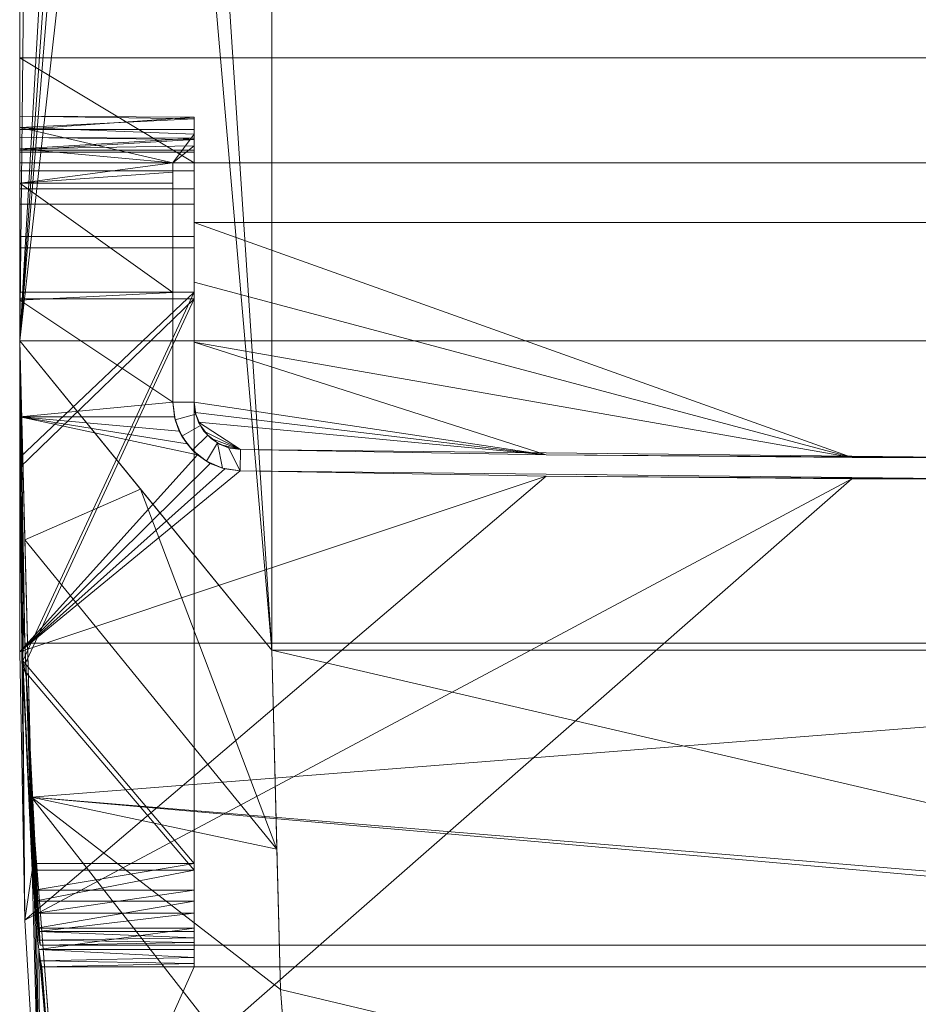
# Model space of a CAD drawing. Header units: millimetres. Extents: x -244 to 208, y -815 to -25.
# Tile 2 of 7: x -208 to -18, y -440 to -233. Entities that reach past the tile are written whole.
import ezdxf

# ---------------------------------------------------------------- set-up
doc = ezdxf.new("R2010")
doc.units = ezdxf.units.MM
doc.layers.add('M-520-M_DRAINAGE_FW', color=2, linetype='Continuous', lineweight=30)

# ---------------------------------------------------------------- blocks, each defined once
blk = doc.blocks.new('CEAS5017-0110400T0 - Aerozen G2 Smart Toilet-3819-3D View 1')
at = {"layer": 'M-520-M_DRAINAGE_FW', "lineweight": 9}
mesh = blk.add_polyface(dxfattribs=at)
corners = [(-207.63, -25, 393.63), (207.63, -25, 393.63), (207.63, -25.36, 393.63), (-207.63, -25.36, 393.63), (197.75, -492.34, 393.63), (184.92, -569.6, 393.63), (162.66, -644.69, 393.63), (131.31, -716.46, 393.63), (108.17, -749.51, 393.63), (76.94, -775.06, 393.63), (39.97, -791.19, 393.63), (0, -796.71, 393.63), (-39.97, -791.19, 393.63), (-76.94, -775.06, 393.63), (-108.17, -749.51, 393.63), (-131.31, -716.46, 393.63), (-162.66, -644.69, 393.63), (-184.92, -569.6, 393.63), (-197.75, -492.34, 393.63), (-200.6, -462.31, 393.63), (-202.97, -432.25, 393.63), (-170.86, -432.25, 393.63), (-170.86, -427.71, 393.63), (170.86, -427.71, 393.63), (170.86, -432.25, 393.63), (202.97, -432.25, 393.63), (200.6, -462.31, 393.63)]
mesh.append_faces([[corners[k] for k in face] for face in [(0, 1, 2, 3)]])
mesh.append_faces([[corners[k] for k in face] for face in [(21, 24, 17, 18), (17, 24, 5, 6)]], dxfattribs={"vtx0": -1, "vtx1": -1, "vtx3": -1})
mesh.append_faces([[corners[k] for k in face] for face in [(4, 5, 24, 26)]], dxfattribs={"vtx1": -1, "vtx2": -1})
mesh.append_faces([[corners[k] for k in face] for face in [(6, 7, 16, 17), (7, 8, 15, 16), (9, 10, 13, 14), (8, 9, 14, 15)]], dxfattribs={"vtx1": -1, "vtx3": -1})
mesh.append_faces([[corners[k] for k in face] for face in [(24, 25, 26), (19, 20, 21, 18)]], dxfattribs={"vtx2": -1})
mesh.append_faces([[corners[k] for k in face] for face in [(21, 22, 23, 24), (10, 11, 12, 13)]], dxfattribs={"vtx3": -1})
mesh = blk.add_polyface(dxfattribs=at)
corners = [(-207.63, -218.62, 565), (-207.63, -55, 565), (-207.63, -52.46, 564.89), (-207.63, -49.94, 564.57), (-207.63, -25, 393.63), (-207.63, -25.36, 393.63), (-207.63, -25.36, 390.43), (-207.63, -300.3, 390.43), (-207.63, -300.3, 393.63), (-207.63, -324.87, 440.41), (-207.63, -290.05, 451.71), (-207.63, -278.26, 457.25), (-207.63, -268.21, 465.54), (-207.63, -260.53, 476.07), (-207.63, -255.71, 488.17), (-207.63, -252.93, 509.15), (-207.63, -255.31, 530.18), (-207.63, -262.73, 550), (-207.63, -240.64, 557.39), (-207.63, -326.99, 444.45), (-207.63, -365.87, 518.49), (-207.63, -316.31, 533.01), (-207.63, -267.06, 548.57), (-207.63, -259.81, 529.6), (-207.63, -257.42, 509.44), (-207.63, -260.06, 489.3), (-207.63, -264.47, 478.24), (-207.63, -271.49, 468.63), (-207.63, -280.66, 461.05), (-207.63, -291.44, 455.99)]
mesh.append_faces([[corners[k] for k in face] for face in [(21, 19, 20)]], dxfattribs={"vtx0": -1})
mesh.append_faces([[corners[k] for k in face] for face in [(14, 5, 13), (26, 21, 25)]], dxfattribs={"vtx0": -1, "vtx1": -1})
mesh.append_faces([[corners[k] for k in face] for face in [(1, 5, 14, 0)]], dxfattribs={"vtx0": -1, "vtx1": -1, "vtx2": -1})
mesh.append_faces([[corners[k] for k in face] for face in [(16, 18, 0, 15), (12, 7, 8, 11), (12, 6, 7)]], dxfattribs={"vtx0": -1, "vtx2": -1})
mesh.append_faces([[corners[k] for k in face] for face in [(21, 28, 29, 19)]], dxfattribs={"vtx0": -1, "vtx3": -1})
mesh.append_faces([[corners[k] for k in face] for face in [(4, 5, 3), (22, 23, 21)]], dxfattribs={"vtx1": -1})
mesh.append_faces([[corners[k] for k in face] for face in [(14, 15, 0), (10, 11, 8), (24, 25, 21, 23), (27, 28, 21, 26)]], dxfattribs={"vtx1": -1, "vtx2": -1})
mesh.append_faces([[corners[k] for k in face] for face in [(5, 6, 12, 13)]], dxfattribs={"vtx1": -1, "vtx3": -1})
mesh.append_faces([[corners[k] for k in face] for face in [(8, 9, 10), (16, 17, 18)]], dxfattribs={"vtx2": -1})
mesh.append_faces([[corners[k] for k in face] for face in [(1, 2, 3, 5)]], dxfattribs={"vtx2": -1, "vtx3": -1})
mesh = blk.add_polyface(dxfattribs=at)
corners = [(-154.51, -365.49), (-207.63, -300.3, 390.43), (-207.63, -30.28, 390.43), (-204.75, -25, 369.3), (-194.85, -25, 296.49), (-192.66, -38.32, 280.42), (-190.15, -48.14, 261.99), (-187.43, -54.06, 241.97), (-180.92, -60.79, 194.1), (-174.35, -63.04, 145.82), (-154.51, -63.04)]
mesh.append_faces([[corners[k] for k in face] for face in [(0, 9, 10), (5, 3, 4)]], dxfattribs={"vtx0": -1})
mesh.append_faces([[corners[k] for k in face] for face in [(1, 8, 0), (8, 1, 7), (9, 0, 8), (7, 1, 6), (6, 1, 5)]], dxfattribs={"vtx0": -1, "vtx1": -1})
mesh.append_faces([[corners[k] for k in face] for face in [(1, 3, 5)]], dxfattribs={"vtx0": -1, "vtx1": -1, "vtx2": -1})
mesh.append_faces([[corners[k] for k in face] for face in [(2, 3, 1)]], dxfattribs={"vtx1": -1})
mesh = blk.add_polyface(dxfattribs=at)
corners = [(-207.63, -25.36, 390.43), (207.63, -25.36, 390.43), (207.63, -300.3, 390.43), (206.54, -364.04, 390.43), (203.29, -427.71, 390.43), (-203.29, -427.71, 390.43), (-206.54, -364.04, 390.43), (-207.63, -300.3, 390.43)]
mesh.append_faces([[corners[k] for k in face] for face in [(3, 6, 7, 2)]], dxfattribs={"vtx0": -1, "vtx2": -1})
mesh.append_faces([[corners[k] for k in face] for face in [(4, 5, 6, 3)]], dxfattribs={"vtx2": -1})
mesh.append_faces([[corners[k] for k in face] for face in [(7, 0, 1, 2)]], dxfattribs={"vtx3": -1})
mesh = blk.add_polyface(dxfattribs=at)
corners = [(-207.63, -300.3, 390.43), (-205.16, -396.45, 390.43), (-197.75, -492.34, 390.43), (-184.92, -569.6, 390.43), (-162.66, -644.69, 390.43), (-131.31, -716.46, 390.43), (-108.17, -749.51, 390.43), (-76.94, -775.06, 390.43), (-39.97, -791.19, 390.43), (0, -796.71, 390.43), (39.97, -791.19, 390.43), (76.94, -775.06, 390.43), (108.17, -749.51, 390.43), (131.31, -716.46, 390.43), (162.66, -644.69, 390.43), (184.92, -569.6, 390.43), (197.75, -492.34, 390.43), (200.6, -462.4, 390.43), (202.96, -432.44, 390.43), (203.12, -430.19, 390.43), (203.27, -427.94, 390.43), (206.54, -364.16, 390.43), (207.63, -300.3, 390.43), (207.63, -30.28, 390.43), (-207.63, -30.28, 390.43)]
mesh.append_faces([[corners[k] for k in face] for face in [(7, 12, 5, 6), (3, 15, 2)]], dxfattribs={"vtx0": -1, "vtx1": -1})
mesh.append_faces([[corners[k] for k in face] for face in [(18, 1, 2, 17), (1, 18, 19)]], dxfattribs={"vtx0": -1, "vtx2": -1})
mesh.append_faces([[corners[k] for k in face] for face in [(1, 19, 20, 21), (12, 7, 8, 9)]], dxfattribs={"vtx0": -1, "vtx3": -1})
mesh.append_faces([[corners[k] for k in face] for face in [(24, 0, 22, 23)]], dxfattribs={"vtx1": -1})
mesh.append_faces([[corners[k] for k in face] for face in [(16, 17, 2, 15), (12, 13, 5)]], dxfattribs={"vtx1": -1, "vtx2": -1})
mesh.append_faces([[corners[k] for k in face] for face in [(0, 1, 21, 22), (3, 4, 14, 15), (4, 5, 13, 14)]], dxfattribs={"vtx1": -1, "vtx3": -1})
mesh.append_faces([[corners[k] for k in face] for face in [(9, 10, 11, 12)]], dxfattribs={"vtx3": -1})
mesh = blk.add_polyface(dxfattribs=at)
corners = [(154.51, -365.49), (152.67, -437.04), (147.16, -508.4), (137.61, -565.89), (121.04, -621.77), (97.71, -675.18), (77.51, -702.87), (49.75, -722.98), (17.14, -733.55), (-17.14, -733.55), (-49.75, -722.98), (-77.51, -702.87), (-97.71, -675.18), (-121.04, -621.77), (-137.61, -565.89), (-147.16, -508.4), (-152.67, -437.04), (-154.51, -365.49), (-154.51, -63.04), (154.51, -63.04)]
mesh.append_faces([[corners[k] for k in face] for face in [(13, 4, 5, 12), (4, 13, 14)]], dxfattribs={"vtx0": -1, "vtx2": -1})
mesh.append_faces([[corners[k] for k in face] for face in [(0, 1, 17), (6, 7, 12, 5)]], dxfattribs={"vtx1": -1, "vtx2": -1})
mesh.append_faces([[corners[k] for k in face] for face in [(1, 2, 16, 17), (2, 3, 15, 16), (14, 15, 3, 4)]], dxfattribs={"vtx1": -1, "vtx3": -1})
mesh.append_faces([[corners[k] for k in face] for face in [(18, 19, 0, 17)]], dxfattribs={"vtx2": -1})
mesh.append_faces([[corners[k] for k in face] for face in [(10, 11, 12, 7)]], dxfattribs={"vtx2": -1, "vtx3": -1})
mesh.append_faces([[corners[k] for k in face] for face in [(7, 8, 9, 10)]], dxfattribs={"vtx3": -1})
mesh = blk.add_polyface(dxfattribs=at)
corners = [(207.63, -218.62, 565), (-207.63, -218.62, 565), (-207.63, -240.64, 557.39), (-207.63, -262.73, 550), (-175.36, -262.73, 550), (-170.86, -262.73, 550), (-170.86, -275.31, 545.89), (-170.86, -287.92, 541.84), (-170.86, -300.56, 537.87), (-170.86, -313.21, 533.96), (-170.62, -315.36, 533.3), (-169.93, -317.42, 532.68), (-168.8, -319.29, 532.11), (-167.27, -320.88, 531.63), (-165.41, -322.11, 531.25), (-163.31, -322.9, 531.01), (-161.07, -323.21, 530.92), (-96.65, -324.3, 530.59), (-32.22, -324.85, 530.43), (32.22, -324.85, 530.43), (96.65, -324.3, 530.59), (161.07, -323.21, 530.92), (163.31, -322.9, 531.02), (165.41, -322.11, 531.25), (167.27, -320.88, 531.63), (168.8, -319.29, 532.11), (169.93, -317.41, 532.68), (170.62, -315.36, 533.3), (170.86, -313.21, 533.96), (170.86, -300.56, 537.87), (170.86, -287.92, 541.84), (170.86, -275.31, 545.89), (170.86, -262.73, 550), (175.36, -262.73, 550), (207.63, -262.73, 550), (207.63, -240.64, 557.39), (-113.88, -767.65, 440.62), (113.88, -767.65, 440.62), (123.28, -755.61, 441.96), (131.31, -742.63, 443.47), (147.83, -709.99, 447.58), (162.3, -676.46, 452.26), (174.61, -642.17, 457.53), (184.68, -607.25, 463.41), (192.42, -571.85, 469.91), (197.75, -536.13, 477), (203.21, -479.18, 489.45), (206.52, -422.39, 503.29), (207.63, -365.87, 518.49), (207.63, -316.31, 533.01), (207.63, -267.06, 548.57), (175.36, -267.06, 548.57), (175.36, -290.1, 541.15), (175.36, -313.21, 533.96), (175.02, -316.33, 533.01), (174.01, -319.31, 532.1), (172.37, -322.03, 531.28), (170.15, -324.34, 530.58), (167.46, -326.12, 530.05), (164.41, -327.27, 529.7), (161.16, -327.7, 529.57), (96.7, -328.8, 529.25), (32.24, -329.35, 529.08), (-32.24, -329.35, 529.08), (-96.7, -328.8, 529.25), (-161.16, -327.7, 529.57), (-164.41, -327.27, 529.7), (-167.46, -326.12, 530.05), (-170.16, -324.33, 530.58), (-172.37, -322.02, 531.28), (-174.01, -319.31, 532.1), (-175.02, -316.32, 533.01), (-175.36, -313.21, 533.96), (-175.36, -290.1, 541.15), (-175.36, -267.06, 548.57), (-207.63, -267.06, 548.57), (-207.63, -316.31, 533.01), (-207.63, -365.87, 518.49), (-206.52, -422.39, 503.29), (-203.21, -479.18, 489.45), (-197.75, -536.13, 477), (-192.42, -571.86, 469.9), (-184.68, -607.26, 463.41), (-174.61, -642.17, 457.53), (-162.3, -676.46, 452.26), (-147.83, -709.99, 447.58), (-131.31, -742.63, 443.47), (-123.28, -755.61, 441.96), (207.63, -291.68, 540.79), (-207.63, -291.68, 540.79)]
mesh.append_faces([[corners[k] for k in face] for face in [(35, 32, 33, 34), (38, 87, 36, 37)]], dxfattribs={"vtx0": -1})
mesh.append_faces([[corners[k] for k in face] for face in [(18, 8, 17), (11, 17, 10), (14, 16, 13), (28, 20, 27), (24, 21, 23), (10, 17, 9), (31, 19, 30), (29, 20, 28), (30, 19, 29), (42, 83, 41), (40, 85, 39), (73, 89, 72), (68, 77, 67), (67, 77, 66), (72, 76, 71), (77, 68, 76), (58, 48, 57), (54, 49, 53), (56, 49, 55), (59, 48, 58)]], dxfattribs={"vtx0": -1, "vtx1": -1})
mesh.append_faces([[corners[k] for k in face] for face in [(35, 2, 5, 32)]], dxfattribs={"vtx0": -1, "vtx1": -1, "vtx2": -1, "vtx3": -1})
mesh.append_faces([[corners[k] for k in face] for face in [(11, 16, 17), (16, 12, 13), (16, 11, 12), (21, 24, 25), (18, 7, 8), (32, 5, 6, 31), (39, 85, 86), (40, 84, 85), (39, 86, 87, 38), (78, 63, 64), (44, 80, 81), (46, 79, 80, 45), (42, 82, 83), (64, 77, 78), (82, 42, 43), (62, 46, 47), (76, 68, 69), (77, 64, 65), (77, 65, 66), (76, 70, 71), (48, 59, 60), (48, 60, 61), (49, 56, 57), (49, 54, 55), (88, 52, 53), (53, 49, 88)]], dxfattribs={"vtx0": -1, "vtx2": -1})
mesh.append_faces([[corners[k] for k in face] for face in [(15, 16, 14), (74, 75, 73), (51, 52, 50)]], dxfattribs={"vtx1": -1})
mesh.append_faces([[corners[k] for k in face] for face in [(20, 21, 26), (25, 26, 21), (26, 27, 20), (19, 20, 29), (6, 7, 18), (8, 9, 17), (83, 84, 41), (78, 79, 63), (81, 82, 43), (40, 41, 84), (43, 44, 81), (44, 45, 80), (47, 48, 61), (61, 62, 47), (88, 50, 52), (75, 89, 73), (89, 76, 72), (69, 70, 76), (48, 49, 57)]], dxfattribs={"vtx1": -1, "vtx2": -1})
mesh.append_faces([[corners[k] for k in face] for face in [(18, 19, 31, 6), (62, 63, 79, 46)]], dxfattribs={"vtx1": -1, "vtx2": -1, "vtx3": -1})
mesh.append_faces([[corners[k] for k in face] for face in [(21, 22, 23), (0, 1, 2, 35)]], dxfattribs={"vtx2": -1})
mesh.append_faces([[corners[k] for k in face] for face in [(2, 3, 4, 5)]], dxfattribs={"vtx3": -1})
mesh = blk.add_polyface(dxfattribs=at)
corners = [(-170.86, -255.71, 488.17), (-170.86, -253.14, 503.86), (-170.86, -253.48, 519.74), (-170.86, -256.71, 535.29), (-170.86, -262.73, 550), (-175.36, -262.73, 550), (-207.63, -262.73, 550), (-207.63, -255.31, 530.18), (-207.63, -252.93, 509.15), (-207.63, -255.71, 488.17)]
mesh.append_faces([[corners[k] for k in face] for face in [(2, 8, 1)]], dxfattribs={"vtx0": -1, "vtx1": -1})
mesh.append_faces([[corners[k] for k in face] for face in [(7, 3, 5)]], dxfattribs={"vtx0": -1, "vtx1": -1, "vtx2": -1})
mesh.append_faces([[corners[k] for k in face] for face in [(1, 8, 9), (2, 7, 8)]], dxfattribs={"vtx0": -1, "vtx2": -1})
mesh.append_faces([[corners[k] for k in face] for face in [(0, 1, 9), (4, 5, 3)]], dxfattribs={"vtx1": -1})
mesh.append_faces([[corners[k] for k in face] for face in [(2, 3, 7)]], dxfattribs={"vtx1": -1, "vtx2": -1})
mesh.append_faces([[corners[k] for k in face] for face in [(5, 6, 7)]], dxfattribs={"vtx2": -1})
mesh = blk.add_polyface(dxfattribs=at)
corners = [(-170.86, -290.05, 451.71), (-170.86, -410.5, 412.62), (-170.86, -416.08, 410.06), (-170.86, -420.92, 406.3), (-170.86, -424.77, 401.52), (-170.86, -426.11, 399.03), (-170.86, -427.09, 396.39), (-170.86, -427.71, 393.63), (-170.86, -432.25, 393.63), (-170.86, -431.53, 397.22), (-170.86, -430.3, 400.68), (-170.86, -428.58, 403.92), (-170.86, -424.08, 409.51), (-170.86, -418.41, 413.91), (-170.86, -411.89, 416.9), (-170.86, -291.44, 455.99), (-170.86, -280.66, 461.05), (-170.86, -271.49, 468.63), (-170.86, -264.47, 478.24), (-170.86, -260.06, 489.3), (-170.86, -257.83, 501.75), (-170.86, -257.54, 514.37), (-170.86, -259.19, 526.89), (-170.86, -262.73, 539), (-170.86, -262.73, 501.38), (-170.86, -313.21, 501.38), (-170.86, -313.21, 533.96), (-170.86, -300.56, 537.87), (-170.86, -287.92, 541.84), (-170.86, -275.31, 545.89), (-170.86, -262.73, 550), (-170.86, -256.71, 535.29), (-170.86, -253.48, 519.74), (-170.86, -253.14, 503.86), (-170.86, -255.71, 488.17), (-170.86, -260.53, 476.07), (-170.86, -268.21, 465.54), (-170.86, -278.26, 457.25)]
mesh.append_faces([[corners[k] for k in face] for face in [(30, 23, 29), (34, 20, 33)]], dxfattribs={"vtx0": -1, "vtx1": -1})
mesh.append_faces([[corners[k] for k in face] for face in [(23, 30, 31, 22), (22, 31, 32, 21), (21, 32, 33, 20), (0, 15, 16, 37), (15, 0, 1, 14), (37, 16, 17)]], dxfattribs={"vtx0": -1, "vtx2": -1})
mesh.append_faces([[corners[k] for k in face] for face in [(26, 27, 25)]], dxfattribs={"vtx1": -1})
mesh.append_faces([[corners[k] for k in face] for face in [(3, 4, 12), (9, 10, 6)]], dxfattribs={"vtx1": -1, "vtx2": -1})
mesh.append_faces([[corners[k] for k in face] for face in [(23, 24, 28, 29), (27, 28, 24, 25), (35, 36, 18, 19), (34, 35, 19, 20), (17, 18, 36, 37), (4, 5, 11, 12), (10, 11, 5, 6), (12, 13, 2, 3), (13, 14, 1, 2)]], dxfattribs={"vtx1": -1, "vtx3": -1})
mesh.append_faces([[corners[k] for k in face] for face in [(7, 8, 9, 6)]], dxfattribs={"vtx2": -1})
mesh = blk.add_polyface(dxfattribs=at)
corners = [(-170.86, -290.05, 451.71), (-170.86, -278.26, 457.25), (-170.86, -268.21, 465.54), (-170.86, -260.53, 476.07), (-170.86, -255.71, 488.17), (-207.63, -255.71, 488.17), (-207.63, -260.53, 476.07), (-207.63, -268.21, 465.54), (-207.63, -278.26, 457.25), (-207.63, -290.05, 451.71)]
mesh.append_faces([[corners[k] for k in face] for face in [(1, 8, 9, 0)]], dxfattribs={"vtx0": -1})
mesh.append_faces([[corners[k] for k in face] for face in [(8, 1, 2, 7), (3, 6, 7, 2)]], dxfattribs={"vtx0": -1, "vtx2": -1})
mesh.append_faces([[corners[k] for k in face] for face in [(4, 5, 6, 3)]], dxfattribs={"vtx2": -1})
mesh = blk.add_polyface(dxfattribs=at)
corners = [(-170.86, -260.06, 489.3), (-207.63, -260.06, 489.3), (-207.63, -257.42, 509.44), (-207.63, -259.81, 529.6), (-207.63, -267.06, 548.57), (-175.36, -267.06, 548.57), (-175.36, -264.74, 543.86), (-175.36, -262.73, 539), (-170.86, -262.73, 539), (-170.86, -259.19, 526.89), (-170.86, -257.54, 514.37), (-170.86, -257.83, 501.75)]
mesh.append_faces([[corners[k] for k in face] for face in [(1, 11, 0)]], dxfattribs={"vtx0": -1})
mesh.append_faces([[corners[k] for k in face] for face in [(4, 7, 3), (7, 4, 6), (3, 10, 2), (10, 3, 9)]], dxfattribs={"vtx0": -1, "vtx1": -1})
mesh.append_faces([[corners[k] for k in face] for face in [(9, 3, 7)]], dxfattribs={"vtx0": -1, "vtx1": -1, "vtx2": -1})
mesh.append_faces([[corners[k] for k in face] for face in [(2, 10, 11), (11, 1, 2)]], dxfattribs={"vtx0": -1, "vtx2": -1})
mesh.append_faces([[corners[k] for k in face] for face in [(5, 6, 4)]], dxfattribs={"vtx1": -1})
mesh.append_faces([[corners[k] for k in face] for face in [(7, 8, 9)]], dxfattribs={"vtx2": -1})
mesh = blk.add_polyface(dxfattribs=at)
corners = [(-170.86, -260.06, 489.3), (-170.86, -264.47, 478.24), (-170.86, -271.49, 468.63), (-170.86, -280.66, 461.05), (-170.86, -291.44, 455.99), (-207.63, -291.44, 455.99), (-207.63, -280.66, 461.05), (-207.63, -271.49, 468.63), (-207.63, -264.47, 478.24), (-207.63, -260.06, 489.3)]
mesh.append_faces([[corners[k] for k in face] for face in [(6, 3, 4, 5)]], dxfattribs={"vtx0": -1})
mesh.append_faces([[corners[k] for k in face] for face in [(8, 1, 2, 7), (3, 6, 7, 2)]], dxfattribs={"vtx0": -1, "vtx2": -1})
mesh.append_faces([[corners[k] for k in face] for face in [(9, 0, 1, 8)]], dxfattribs={"vtx2": -1})
mesh = blk.add_polyface(dxfattribs=at)
corners = [(-170.86, -313.21, 501.38), (-170.86, -262.73, 501.38), (-175.36, -262.73, 501.38), (-175.36, -313.21, 501.38), (-174.88, -316.91, 501.38), (-173.46, -320.37, 501.38), (-171.22, -323.35, 501.38), (-168.28, -325.66, 501.38), (-164.86, -327.15, 501.38), (-161.16, -327.7, 501.38), (0, -329.42, 501.38), (161.16, -327.7, 501.38), (164.86, -327.15, 501.38), (168.28, -325.66, 501.38), (171.22, -323.35, 501.38), (173.46, -320.37, 501.38), (174.88, -316.91, 501.38), (175.36, -313.21, 501.38), (175.36, -262.73, 501.38), (170.86, -262.73, 501.38), (170.86, -313.21, 501.38), (170.52, -315.76, 501.38), (169.55, -318.15, 501.38), (168, -320.2, 501.38), (165.98, -321.8, 501.38), (163.61, -322.82, 501.38), (161.07, -323.21, 501.38), (0, -324.92, 501.38), (-161.07, -323.21, 501.38), (-163.61, -322.82, 501.38), (-165.98, -321.8, 501.38), (-168, -320.2, 501.38), (-169.55, -318.15, 501.38), (-170.52, -315.76, 501.38)]
mesh.append_faces([[corners[k] for k in face] for face in [(29, 9, 28), (26, 11, 25)]], dxfattribs={"vtx0": -1, "vtx1": -1})
mesh.append_faces([[corners[k] for k in face] for face in [(10, 27, 28, 9), (31, 6, 7, 30), (25, 11, 12, 24), (24, 12, 13, 23), (22, 14, 15, 21), (23, 13, 14, 22), (33, 4, 5, 32), (4, 33, 0, 3), (6, 31, 32, 5), (21, 15, 16, 20), (20, 16, 17, 19)]], dxfattribs={"vtx0": -1, "vtx2": -1})
mesh.append_faces([[corners[k] for k in face] for face in [(18, 19, 17)]], dxfattribs={"vtx1": -1})
mesh.append_faces([[corners[k] for k in face] for face in [(7, 8, 30)]], dxfattribs={"vtx1": -1, "vtx2": -1})
mesh.append_faces([[corners[k] for k in face] for face in [(8, 9, 29, 30), (10, 11, 26, 27)]], dxfattribs={"vtx1": -1, "vtx3": -1})
mesh.append_faces([[corners[k] for k in face] for face in [(1, 2, 3, 0)]], dxfattribs={"vtx2": -1})
mesh = blk.add_polyface(dxfattribs=at)
corners = [(-175.36, -313.21, 501.38), (-175.36, -262.73, 501.38), (-175.36, -262.73, 539), (-175.36, -264.74, 543.86), (-175.36, -267.06, 548.57), (-175.36, -290.1, 541.15), (-175.36, -313.21, 533.96)]
mesh.append_faces([[corners[k] for k in face] for face in [(0, 1, 5, 6)]], dxfattribs={"vtx1": -1})
mesh.append_faces([[corners[k] for k in face] for face in [(1, 2, 5)]], dxfattribs={"vtx1": -1, "vtx2": -1})
mesh.append_faces([[corners[k] for k in face] for face in [(3, 4, 5, 2)]], dxfattribs={"vtx2": -1})
mesh = blk.add_polyface(dxfattribs=at)
corners = [(-175.36, -262.73, 501.38), (-170.86, -262.73, 501.38), (-170.86, -262.73, 539), (-175.36, -262.73, 539)]
mesh.append_faces([[corners[k] for k in face] for face in [(3, 0, 1, 2)]])
mesh = blk.add_polyface(dxfattribs=at)
corners = [(-170.86, -410.5, 412.62), (-170.86, -290.05, 451.71), (-207.63, -290.05, 451.71), (-207.63, -324.87, 440.41), (-206.96, -367.71, 426.51), (-204.94, -410.5, 412.62)]
mesh.append_faces([[corners[k] for k in face] for face in [(4, 1, 3)]], dxfattribs={"vtx0": -1, "vtx1": -1})
mesh.append_faces([[corners[k] for k in face] for face in [(4, 0, 1)]], dxfattribs={"vtx0": -1, "vtx2": -1})
mesh.append_faces([[corners[k] for k in face] for face in [(5, 0, 4)]], dxfattribs={"vtx1": -1})
mesh.append_faces([[corners[k] for k in face] for face in [(1, 2, 3)]], dxfattribs={"vtx2": -1})
mesh = blk.add_polyface(dxfattribs=at)
corners = [(-170.86, -291.44, 455.99), (-170.86, -411.89, 416.9), (-204.99, -411.89, 416.9), (-206.97, -369.46, 430.67), (-207.63, -326.99, 444.45), (-207.63, -291.44, 455.99)]
mesh.append_faces([[corners[k] for k in face] for face in [(3, 1, 2)]], dxfattribs={"vtx0": -1})
mesh.append_faces([[corners[k] for k in face] for face in [(5, 0, 4)]], dxfattribs={"vtx1": -1})
mesh.append_faces([[corners[k] for k in face] for face in [(0, 1, 3), (3, 4, 0)]], dxfattribs={"vtx1": -1, "vtx2": -1})
mesh = blk.add_polyface(dxfattribs=at)
corners = [(-197.75, -492.34, 393.63), (-197.75, -536.13, 477), (-203.21, -479.18, 489.45), (-206.52, -422.39, 503.29), (-207.63, -365.87, 518.49), (-207.63, -326.99, 444.45), (-206.97, -369.46, 430.67), (-204.99, -411.89, 416.9), (-204.54, -418.42, 413.91), (-204.07, -424.08, 409.5), (-203.59, -428.58, 403.92), (-203.26, -430.98, 398.98), (-202.97, -432.25, 393.63), (-200.6, -462.31, 393.63), (-207.63, -324.87, 440.41), (-207.63, -300.3, 393.63), (-207.58, -314.47, 393.63), (-207.42, -328.63, 393.63), (-207.15, -342.8, 393.63), (-206.77, -356.96, 393.63), (-206.29, -371.12, 393.63), (-205.7, -385.28, 393.63), (-205, -399.43, 393.63), (-204.2, -413.57, 393.63), (-203.29, -427.71, 393.63), (-203.5, -426.64, 397.73), (-203.76, -424.77, 401.52), (-204.16, -420.92, 406.3), (-204.56, -416.08, 410.07), (-204.94, -410.5, 412.62), (-206.96, -367.71, 426.51)]
mesh.append_faces([[corners[k] for k in face] for face in [(25, 23, 24)]], dxfattribs={"vtx0": -1})
mesh.append_faces([[corners[k] for k in face] for face in [(3, 7, 2), (6, 3, 5), (11, 13, 10), (10, 2, 9), (18, 30, 17), (30, 20, 29), (29, 21, 28), (21, 29, 20)]], dxfattribs={"vtx0": -1, "vtx1": -1})
mesh.append_faces([[corners[k] for k in face] for face in [(10, 13, 2)]], dxfattribs={"vtx0": -1, "vtx1": -1, "vtx2": -1})
mesh.append_faces([[corners[k] for k in face] for face in [(2, 7, 8), (3, 6, 7), (13, 1, 2), (30, 15, 16), (28, 21, 22), (26, 22, 23), (22, 26, 27), (23, 25, 26)]], dxfattribs={"vtx0": -1, "vtx2": -1})
mesh.append_faces([[corners[k] for k in face] for face in [(4, 5, 3), (12, 13, 11), (14, 15, 30)]], dxfattribs={"vtx1": -1})
mesh.append_faces([[corners[k] for k in face] for face in [(8, 9, 2), (16, 17, 30), (19, 20, 30), (18, 19, 30), (27, 28, 22)]], dxfattribs={"vtx1": -1, "vtx2": -1})
mesh.append_faces([[corners[k] for k in face] for face in [(13, 0, 1)]], dxfattribs={"vtx2": -1})
mesh = blk.add_polyface(dxfattribs=at)
corners = [(-207.63, -300.3, 390.43), (-206.54, -364.04, 390.43), (-203.29, -427.71, 390.43), (-203.29, -427.71, 393.63), (-204.2, -413.57, 393.63), (-205, -399.43, 393.63), (-205.7, -385.28, 393.63), (-206.29, -371.12, 393.63), (-206.77, -356.96, 393.63), (-207.15, -342.8, 393.63), (-207.42, -328.63, 393.63), (-207.58, -314.47, 393.63), (-207.63, -300.3, 393.63)]
mesh.append_faces([[corners[k] for k in face] for face in [(0, 11, 12)]], dxfattribs={"vtx0": -1})
mesh.append_faces([[corners[k] for k in face] for face in [(11, 0, 10), (10, 1, 9), (1, 10, 0), (7, 1, 6), (6, 1, 5)]], dxfattribs={"vtx0": -1, "vtx1": -1})
mesh.append_faces([[corners[k] for k in face] for face in [(5, 1, 2), (1, 7, 8)]], dxfattribs={"vtx0": -1, "vtx2": -1})
mesh.append_faces([[corners[k] for k in face] for face in [(3, 4, 2)]], dxfattribs={"vtx1": -1})
mesh.append_faces([[corners[k] for k in face] for face in [(8, 9, 1), (4, 5, 2)]], dxfattribs={"vtx1": -1, "vtx2": -1})
mesh = blk.add_polyface(dxfattribs=at)
corners = [(-154.51, -365.49), (-152.67, -437.04), (-147.16, -508.4), (-197.75, -492.34, 390.43), (-205.16, -396.45, 390.43), (-207.63, -300.3, 390.43), (-173.48, -500.04, 203.11), (-200.98, -450.53, 390.43), (-150.39, -466.58), (-206.55, -342.22, 390.43), (-182.14, -331.58, 203.11), (-153.43, -407.41)]
mesh.append_faces([[corners[k] for k in face] for face in [(7, 8, 6), (10, 11, 9)]], dxfattribs={"vtx0": -1, "vtx1": -1, "vtx2": -1})
mesh.append_faces([[corners[k] for k in face] for face in [(8, 7, 4), (4, 11, 1), (11, 4, 9)]], dxfattribs={"vtx0": -1, "vtx2": -1})
mesh.append_faces([[corners[k] for k in face] for face in [(1, 8, 4)]], dxfattribs={"vtx1": -1, "vtx2": -1})
mesh.append_faces([[corners[k] for k in face] for face in [(8, 2, 6), (6, 3, 7), (10, 0, 11), (9, 5, 10)]], dxfattribs={"vtx2": -1})
mesh = blk.add_polyface(dxfattribs=at)
corners = [(-161.16, -327.7, 501.38), (-164.86, -327.15, 501.38), (-168.28, -325.66, 501.38), (-171.22, -323.35, 501.38), (-173.46, -320.37, 501.38), (-174.88, -316.91, 501.38), (-175.36, -313.21, 501.38), (-175.36, -313.21, 533.96), (-175.02, -316.32, 533.01), (-174.01, -319.31, 532.1), (-172.37, -322.02, 531.28), (-170.16, -324.33, 530.58), (-167.46, -326.12, 530.05), (-164.41, -327.27, 529.7), (-161.16, -327.7, 529.57)]
mesh.append_faces([[corners[k] for k in face] for face in [(0, 13, 14)]], dxfattribs={"vtx0": -1})
mesh.append_faces([[corners[k] for k in face] for face in [(1, 13, 0), (4, 10, 3), (5, 9, 4), (11, 3, 10)]], dxfattribs={"vtx0": -1, "vtx1": -1})
mesh.append_faces([[corners[k] for k in face] for face in [(2, 11, 12), (1, 12, 13), (4, 9, 10), (5, 8, 9)]], dxfattribs={"vtx0": -1, "vtx2": -1})
mesh.append_faces([[corners[k] for k in face] for face in [(1, 2, 12), (2, 3, 11), (5, 6, 8)]], dxfattribs={"vtx1": -1, "vtx2": -1})
mesh.append_faces([[corners[k] for k in face] for face in [(6, 7, 8)]], dxfattribs={"vtx2": -1})
mesh = blk.add_polyface(dxfattribs=at)
corners = [(-170.86, -313.21, 501.38), (-170.52, -315.76, 501.38), (-169.55, -318.15, 501.38), (-168, -320.2, 501.38), (-165.98, -321.8, 501.38), (-163.61, -322.82, 501.38), (-161.07, -323.21, 501.38), (-161.07, -323.21, 530.92), (-163.31, -322.9, 531.01), (-165.41, -322.11, 531.25), (-167.27, -320.88, 531.63), (-168.8, -319.29, 532.11), (-169.93, -317.42, 532.68), (-170.62, -315.36, 533.3), (-170.86, -313.21, 533.96)]
mesh.append_faces([[corners[k] for k in face] for face in [(13, 1, 12), (6, 8, 5), (9, 5, 8)]], dxfattribs={"vtx0": -1, "vtx1": -1})
mesh.append_faces([[corners[k] for k in face] for face in [(13, 0, 1), (12, 1, 2), (10, 3, 4), (3, 10, 11)]], dxfattribs={"vtx0": -1, "vtx2": -1})
mesh.append_faces([[corners[k] for k in face] for face in [(7, 8, 6)]], dxfattribs={"vtx1": -1})
mesh.append_faces([[corners[k] for k in face] for face in [(11, 12, 2), (2, 3, 11), (4, 5, 9), (9, 10, 4)]], dxfattribs={"vtx1": -1, "vtx2": -1})
mesh.append_faces([[corners[k] for k in face] for face in [(13, 14, 0)]], dxfattribs={"vtx2": -1})
mesh = blk.add_polyface(dxfattribs=at)
corners = [(-161.07, -323.21, 501.38), (0, -324.92, 501.38), (161.07, -323.21, 501.38), (161.07, -323.21, 530.92), (96.65, -324.3, 530.59), (32.22, -324.85, 530.43), (-32.22, -324.85, 530.43), (-96.65, -324.3, 530.59), (-161.07, -323.21, 530.92)]
mesh.append_faces([[corners[k] for k in face] for face in [(7, 1, 6), (1, 7, 0)]], dxfattribs={"vtx0": -1, "vtx1": -1})
mesh.append_faces([[corners[k] for k in face] for face in [(1, 5, 6)]], dxfattribs={"vtx0": -1, "vtx2": -1})
mesh.append_faces([[corners[k] for k in face] for face in [(3, 4, 2)]], dxfattribs={"vtx1": -1})
mesh.append_faces([[corners[k] for k in face] for face in [(1, 2, 4), (4, 5, 1)]], dxfattribs={"vtx1": -1, "vtx2": -1})
mesh.append_faces([[corners[k] for k in face] for face in [(7, 8, 0)]], dxfattribs={"vtx2": -1})
mesh = blk.add_polyface(dxfattribs=at)
corners = [(161.16, -327.7, 501.38), (0, -329.42, 501.38), (-161.16, -327.7, 501.38), (-161.16, -327.7, 529.57), (-96.7, -328.8, 529.25), (-32.24, -329.35, 529.08), (32.24, -329.35, 529.08), (96.7, -328.8, 529.25), (161.16, -327.7, 529.57)]
mesh.append_faces([[corners[k] for k in face] for face in [(0, 7, 8)]], dxfattribs={"vtx0": -1})
mesh.append_faces([[corners[k] for k in face] for face in [(6, 1, 5), (2, 4, 1)]], dxfattribs={"vtx0": -1, "vtx1": -1})
mesh.append_faces([[corners[k] for k in face] for face in [(1, 4, 5)]], dxfattribs={"vtx0": -1, "vtx2": -1})
mesh.append_faces([[corners[k] for k in face] for face in [(6, 7, 1), (0, 1, 7)]], dxfattribs={"vtx1": -1, "vtx2": -1})
mesh.append_faces([[corners[k] for k in face] for face in [(2, 3, 4)]], dxfattribs={"vtx2": -1})
mesh = blk.add_polyface(dxfattribs=at)
corners = [(-170.86, -424.77, 401.52), (-170.86, -420.92, 406.3), (-170.86, -416.08, 410.06), (-170.86, -410.5, 412.62), (-204.94, -410.5, 412.62), (-204.56, -416.08, 410.07), (-204.16, -420.92, 406.3), (-203.76, -424.77, 401.52)]
mesh.append_faces([[corners[k] for k in face] for face in [(2, 5, 6)]], dxfattribs={"vtx0": -1, "vtx2": -1})
mesh.append_faces([[corners[k] for k in face] for face in [(0, 1, 7), (4, 5, 3)]], dxfattribs={"vtx1": -1})
mesh.append_faces([[corners[k] for k in face] for face in [(6, 7, 1), (1, 2, 6), (2, 3, 5)]], dxfattribs={"vtx1": -1, "vtx2": -1})
mesh = blk.add_polyface(dxfattribs=at)
corners = [(-170.86, -411.89, 416.9), (-170.86, -418.41, 413.91), (-170.86, -424.08, 409.51), (-170.86, -428.58, 403.92), (-203.59, -428.58, 403.92), (-204.07, -424.08, 409.5), (-204.54, -418.42, 413.91), (-204.99, -411.89, 416.9)]
mesh.append_faces([[corners[k] for k in face] for face in [(0, 6, 7), (4, 2, 3)]], dxfattribs={"vtx0": -1})
mesh.append_faces([[corners[k] for k in face] for face in [(6, 0, 1), (1, 5, 6), (2, 4, 5)]], dxfattribs={"vtx0": -1, "vtx2": -1})
mesh.append_faces([[corners[k] for k in face] for face in [(1, 2, 5)]], dxfattribs={"vtx1": -1, "vtx2": -1})
mesh = blk.add_polyface(dxfattribs=at)
corners = [(-170.86, -427.71, 393.63), (-170.86, -427.09, 396.39), (-170.86, -426.11, 399.03), (-170.86, -424.77, 401.52), (-203.76, -424.77, 401.52), (-203.5, -426.64, 397.73), (-203.29, -427.71, 393.63)]
mesh.append_faces([[corners[k] for k in face] for face in [(6, 1, 5), (2, 5, 1)]], dxfattribs={"vtx0": -1, "vtx1": -1})
mesh.append_faces([[corners[k] for k in face] for face in [(4, 5, 2)]], dxfattribs={"vtx1": -1, "vtx2": -1})
mesh.append_faces([[corners[k] for k in face] for face in [(6, 0, 1), (2, 3, 4)]], dxfattribs={"vtx2": -1})
mesh = blk.add_polyface(dxfattribs=at)
corners = [(-170.86, -428.58, 403.92), (-170.86, -430.3, 400.68), (-170.86, -431.53, 397.22), (-170.86, -432.25, 393.63), (-202.97, -432.25, 393.63), (-203.26, -430.98, 398.98), (-203.59, -428.58, 403.92)]
mesh.append_faces([[corners[k] for k in face] for face in [(4, 2, 3)]], dxfattribs={"vtx0": -1})
mesh.append_faces([[corners[k] for k in face] for face in [(2, 4, 5)]], dxfattribs={"vtx0": -1, "vtx2": -1})
mesh.append_faces([[corners[k] for k in face] for face in [(0, 1, 6)]], dxfattribs={"vtx1": -1})
mesh.append_faces([[corners[k] for k in face] for face in [(5, 6, 1), (1, 2, 5)]], dxfattribs={"vtx1": -1, "vtx2": -1})
mesh = blk.add_polyface(dxfattribs=at)
corners = [(-203.29, -427.71, 390.43), (203.29, -427.71, 390.43), (203.29, -427.71, 393.63), (170.86, -427.71, 393.63), (-170.86, -427.71, 393.63), (-203.29, -427.71, 393.63)]
mesh.append_faces([[corners[k] for k in face] for face in [(0, 1, 4, 5)]], dxfattribs={"vtx1": -1})
mesh.append_faces([[corners[k] for k in face] for face in [(1, 2, 3, 4)]], dxfattribs={"vtx3": -1})

msp = doc.modelspace()

# ---------------------------------------------------------------- block references
at = {"layer": 'M-520-M_DRAINAGE_FW', "lineweight": 9}
msp.add_blockref('CEAS5017-0110400T0 - Aerozen G2 Smart Toilet-3819-3D View 1', (0, 0), dxfattribs=at)

doc.saveas('drawing.dxf')
